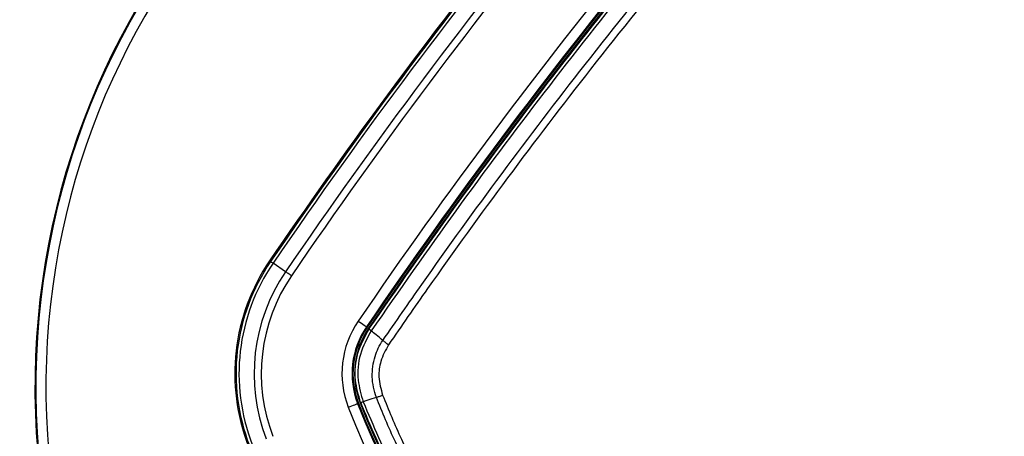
# Paper-space layout 'Wall Base Bracket' of a CAD drawing. Header units: millimetres. Extents: x 61326 to 443956, y 32752 to 406945.
# Tile 30 of 73: x 86899 to 91780, y 242712 to 244780. Entities that reach past the tile are written whole.
import ezdxf

# ---------------------------------------------------------------- set-up
doc = ezdxf.new("R2010")
doc.units = ezdxf.units.MM
doc.layers.add('COMPONENT_GEOMETRY', color=7, linetype='Continuous')
doc.styles.add('SLDTEXTSTYLE1', font='TXT', dxfattribs={"width": 0.75})
doc.dimstyles.new('SLDDIMSTYLE0', dxfattribs={"dimtxt": 2500, "dimasz": 165.1, "dimexe": 0, "dimexo": 0.0625, "dimgap": 625, "dimtad": 0, "dimtih": 1, "dimtoh": 1, "dimdec": 0, "dimlfac": 0.02, "dimrnd": 1e-09, "dimzin": 12, "dimdsep": 46, "dimtxsty": 'SLDTEXTSTYLE1', "dimsah": 1, "dimcen": 0.09, "dimadec": 0, "dimazin": 3, "dimtfac": 1, "dimtdec": 0, "dimtofl": 0, "dimtmove": 0, "dimatfit": 3, "dimfxl": 1, "dimfrac": 2, "dimtolj": 1, "dimtzin": 12, "dimarcsym": 0})

# ---------------------------------------------------------------- blocks, each defined once
blk = doc.blocks.new('_D_23')
at = {"layer": 'COMPONENT_GEOMETRY', "color": 7, "ltscale": 50}
for p, q in [((240160.5, 319828.1), (240160.5, 204975.3)), ((84224.7, 236918.1), (84224.7, 204975.3)), ((84224.7, 205134.1), (158498.2, 205134.1)), ((240160.5, 205134.1), (165887, 205134.1))]:
    blk.add_line(p, q, dxfattribs=at)
for points in [[(84224.7, 205134.1), (84389.8, 205108.7), (84389.8, 205159.5)], [(240160.5, 205134.1), (239995.4, 205159.5), (239995.4, 205108.7)]]:
    blk.add_solid(points, dxfattribs=at)
at = {"layer": 'COMPONENT_GEOMETRY', "color": 7, "ltscale": 50, "insert": (158498.2, 206372.4), "char_height": 2500, "attachment_point": 1, "style": 'SLDTEXTSTYLE1'}
blk.add_mtext('3119', dxfattribs=at)

psp = doc.layouts.new('Wall Base Bracket')

# ---------------------------------------------------------------- linework, layer by layer
at = {"color": 7, "linetype": 'Continuous', "lineweight": 25, "ltscale": 50}
for p, q in [((88143.01, 243579.5), (88137.91, 243582.98)), ((88217.1, 243529), (88155.09, 243571.27)), ((88621.9, 243253.11), (88618.28, 243255.58)), ((88631.72, 243246.42), (88628.66, 243248.51)), ((88631.57, 243246.19), (88631.72, 243246.42)), ((88641.65, 243235.96), (88641.51, 243235.76)), ((88578.49, 242876), (88574.41, 242874.42)), ((88589.28, 242880.17), (88586.12, 242878.95)), ((88589.4, 242879.86), (88589.28, 242880.17)), ((88601.61, 242883.9), (88601.78, 242883.44)), ((88601.78, 242883.44), (88601.78, 242883.44))]:
    psp.add_line(p, q, dxfattribs=at)
at = {"color": 7, "linetype": 'Continuous', "lineweight": 25, "ltscale": 50, "flags": 128}
for points in [[(88143.01, 243579.5), (88143.33, 243579.28), (88144, 243578.82), (88145.04, 243578.12), (88146.41, 243577.18), (88148.12, 243576.02), (88150.15, 243574.63), (88152.48, 243573.05), (88155.09, 243571.27)], [(88246.32, 243509.09), (88242.27, 243511.85), (88238.25, 243514.59), (88234.32, 243517.27), (88230.5, 243519.87), (88226.84, 243522.37), (88223.36, 243524.74), (88220.1, 243526.96), (88217.1, 243529)], [(88576.97, 243283.73), (88584.95, 243278.3), (88592.62, 243273.07), (88599.7, 243268.24), (88605.93, 243263.99), (88611.08, 243260.49), (88614.94, 243257.86), (88617.37, 243256.2), (88618.28, 243255.58)], [(88667.18, 242905.43), (88643.95, 242897.62), (88614.15, 242887.6), (88601.78, 242883.44)], [(88667.18, 242905.43), (88670.31, 242906.49), (88673.7, 242907.68), (88677.34, 242908.97), (88681.18, 242910.35), (88685.21, 242911.82), (88689.38, 242913.37), (88693.65, 242914.97), (88697.99, 242916.61)], [(88527.78, 242856.39), (88536.78, 242859.87), (88545.44, 242863.22), (88553.44, 242866.31), (88560.47, 242869.03), (88566.27, 242871.28), (88570.63, 242872.96), (88573.38, 242874.02), (88574.41, 242874.42)]]:
    psp.add_lwpolyline(points, dxfattribs=at)
at = {"color": 7, "linetype": 'Continuous', "lineweight": 25, "ltscale": 2500}
for centre, radius, start, end in [((110464.34, 228366.36), 27012.61, 135.719083, 145.723545), ((110464.34, 228366.36), 26998, 135.719083, 145.723545), ((110464.34, 228366.36), 26922.95, 135.719083, 145.723545), ((110464.34, 228366.36), 26887.6, 135.719083, 145.723545), ((110464.34, 228366.36), 26487.44, 135.719083, 145.723545), ((110464.34, 228366.36), 26437.45, 135.719083, 145.723545), ((110464.34, 228366.36), 26433.07, 135.719083, 145.723545), ((110464.34, 228366.36), 26424.89, 135.719083, 145.723545), ((90724.72, 242956.63), 3750, 91.69334, 358.30666), ((90724.72, 242956.63), 3745.57, 91.6649, 358.3351), ((90724.72, 242956.63), 3695.6, 92.38945, 357.61055), ((110464.34, 228366.36), 27018.78, 137.416438, 145.723545), ((90724.72, 242956.63), 6000, 270, 27.917403), ((76134.45, 262696.25), 26424.89, 304.276455, 314.280917), ((76134.45, 262696.25), 26433.07, 304.276455, 314.280917), ((76134.45, 262696.25), 26437.45, 304.276455, 314.280917), ((76134.45, 262696.25), 26487.44, 304.276455, 314.280917), ((88959.19, 243023.23), 993.89, 145.72355, 201.14317), ((88959.19, 243023.23), 987.72, 145.72355, 201.14317), ((88959.19, 243023.23), 973.1, 145.72355, 201.14317), ((88959.19, 243023.23), 898.06, 145.72355, 201.14317), ((88959.19, 243023.23), 862.7, 145.72355, 201.14317), ((76134.45, 262696.25), 26887.6, 304.276455, 314.280917), ((76134.45, 262696.25), 26922.95, 304.276455, 314.280917), ((76134.45, 262696.25), 26998, 304.276455, 314.280917), ((76134.45, 262696.25), 27012.61, 304.276455, 314.280917), ((88959.19, 243023.23), 462.55, 145.72355, 201.14317), ((88959.19, 243023.23), 412.56, 145.72355, 201.14317), ((88959.19, 243023.23), 408.18, 145.72355, 201.14317), ((88959.19, 243023.23), 400, 145.72355, 201.14317), ((88656.26, 243259.76), 27.94, 208.53576, 238.45696), ((91946.69, 244178.6), 3665.67, 201.14317, 248.85683), ((91946.69, 244178.6), 3615.68, 201.14317, 248.85683), ((91946.69, 244178.6), 3611.3, 201.14317, 248.85683), ((91946.69, 244178.6), 3603.13, 201.14317, 248.85683), ((88576.17, 242945.8), 66.93, 281.29177, 292.33525), ((76134.45, 262696.25), 27018.78, 304.276455, 312.583562)]:
    psp.add_arc(centre, radius, start, end, dxfattribs=at)
at = {"color": 8, "linetype": 'Continuous', "lineweight": 25, "ltscale": 2500}
psp.add_arc((90724.72, 242956.63), 5975, 270, 27.843717, dxfattribs=at)
at = {"color": 7, "linetype": 'Continuous', "lineweight": 25, "ltscale": 50}
for points, knots in [([(88631.72, 243246.42), (88770.3, 243445.68), (89047.45, 243844.19), (89483.75, 244427.44), (89934.42, 244999.09), (90390.39, 245545.67), (90850.51, 246068.32), (91235.55, 246484.87), (91472.08, 246729.43), (91550.9, 246810.92)], [0, 0, 0, 0, 0.1582173, 0.3164344, 0.4740122, 0.6315899, 0.7789697, 0.9263494, 1, 1, 1, 1]), ([(91561.59, 246801.25), (91482.75, 246719.74), (91246.15, 246475.12), (90861.01, 246058.47), (90400.77, 245535.69), (89944.68, 244988.99), (89493.88, 244417.22), (89057.48, 243833.85), (88780.26, 243435.25), (88641.65, 243235.96)], [0, 0, 0, 0, 0.0736516, 0.221033, 0.3684144, 0.5259923, 0.6835704, 0.8417851, 1, 1, 1, 1]), ([(88699.37, 243187.68), (88763.53, 243280.66), (88956.08, 243559.7), (89287.83, 244018.04), (89708.81, 244570.97), (90154.29, 245124.98), (90625.69, 245679.21), (91111.86, 246222.3), (91448.7, 246573.36), (91617.11, 246748.89)], [0, 0, 0, 0, 0.0737205, 0.2212406, 0.3687607, 0.5262463, 0.6837317, 0.8418659, 1, 1, 1, 1]), ([(91642.77, 246724.21), (91474.51, 246548.85), (91138.01, 246198.15), (90652.29, 245655.61), (90181.3, 245101.96), (89736.2, 244548.54), (89315.56, 243996.21), (88984.06, 243538.37), (88791.64, 243259.64), (88727.52, 243166.76)], [0, 0, 0, 0, 0.1581334, 0.3162669, 0.473752, 0.6312372, 0.7787579, 0.9262788, 1, 1, 1, 1]), ([(90934.85, 240959.43), (91027.73, 241023.55), (91306.46, 241215.97), (91764.3, 241547.47), (92316.63, 241968.11), (92870.05, 242413.21), (93423.7, 242884.2), (93966.24, 243369.92), (94316.95, 243706.42), (94492.3, 243874.68)], [0, 0, 0, 0, 0.07372119, 0.22124195, 0.36876252, 0.52624752, 0.68373236, 0.84186619, 1, 1, 1, 1]), ([(94516.98, 243849.02), (94341.45, 243680.6), (93990.39, 243343.77), (93447.3, 242857.6), (92893.07, 242386.2), (92339.06, 241940.72), (91786.13, 241519.74), (91327.79, 241187.99), (91048.75, 240995.44), (90955.77, 240931.28)], [0, 0, 0, 0, 0.1581341, 0.3162683, 0.4737536, 0.6312391, 0.7787593, 0.9262795, 1, 1, 1, 1]), ([(91004.05, 240873.56), (91203.34, 241012.17), (91601.94, 241289.39), (92185.31, 241725.79), (92757.08, 242176.59), (93303.79, 242632.68), (93826.56, 243092.92), (94243.21, 243478.06), (94487.83, 243714.66), (94569.34, 243793.5)], [0, 0, 0, 0, 0.1582149, 0.3164296, 0.4740077, 0.6315856, 0.778967, 0.9263484, 1, 1, 1, 1]), ([(94579.01, 243782.8), (94497.52, 243703.99), (94252.96, 243467.45), (93836.41, 243082.41), (93313.76, 242622.3), (92767.18, 242166.33), (92195.53, 241715.65), (91612.28, 241279.36), (91213.77, 241002.21), (91014.51, 240863.63)], [0, 0, 0, 0, 0.0736506, 0.2210303, 0.3684101, 0.5259878, 0.6835656, 0.8417827, 1, 1, 1, 1]), ([(88589.28, 242880.17), (88578.66, 242916.87), (88555.63, 242996.49), (88567.26, 243127.84), (88610.09, 243206.68), (88631.57, 243246.2)], [0, 0, 0, 0, 0.2989784, 0.6485791, 1, 1, 1, 1]), ([(88641.52, 243235.76), (88639.93, 243237.09), (88636.76, 243239.77), (88633.6, 243242.83), (88631.65, 243245.13), (88631.6, 243245.84), (88631.57, 243246.2)], [0, 0, 0, 0, 0.25000267, 0.49998517, 0.74993278, 1, 1, 1, 1]), ([(88641.52, 243235.76), (88621.06, 243197.84), (88580.16, 243122.03), (88569.14, 242995.81), (88591.36, 242919.2), (88601.61, 242883.9)], [0, 0, 0, 0, 0.3504432, 0.700656, 1, 1, 1, 1]), ([(88699.37, 243187.68), (88688.05, 243197.09), (88668.77, 243213.12), (88649.48, 243229.14), (88641.52, 243235.76)], [0, 0, 0, 0, 0.586935, 1, 1, 1, 1]), ([(88667.18, 242905.43), (88667.18, 242905.43), (88655.39, 242938.2), (88640.08, 243007.02), (88656, 243105.02), (88681.02, 243164.75), (88699.37, 243187.68), (88699.37, 243187.68)], [0, 0, 0, 0, 0.0000119, 0.3543765, 0.7011241, 0.9999943, 1, 1, 1, 1]), ([(88727.52, 243166.76), (88712.86, 243140), (88685.74, 243090.51), (88674.88, 243001.73), (88689.84, 242946.63), (88697.99, 242916.61)], [0, 0, 0, 0, 0.3490973, 0.6454564, 1, 1, 1, 1]), ([(88699.37, 243187.68), (88701.24, 243186.16), (88704.99, 243183.11), (88711.92, 243177.86), (88719.48, 243172.35), (88724.84, 243168.62), (88727.52, 243166.76)], [0, 0, 0, 0, 0.2499758, 0.4999716, 0.7499908, 1, 1, 1, 1]), ([(90673.52, 240899.09), (90673.52, 240899.09), (90569.71, 240936.84), (90350.31, 241036.93), (90026.58, 241220.33), (89709.87, 241451.92), (89420.36, 241716.64), (89163.12, 242012.92), (88940.38, 242335.7), (88777.98, 242636.76), (88696.4, 242830.76), (88667.18, 242905.43), (88667.18, 242905.43)], [0, 0, 0, 0, 0.00000106, 0.113448, 0.24733718, 0.38165267, 0.51553933, 0.64943132, 0.78375213, 0.9176468, 0.99999889, 1, 1, 1, 1]), ([(88697.99, 242916.61), (88727.99, 242843.12), (88806.75, 242650.15), (88968.58, 242352.43), (89188.75, 242032.58), (89443.58, 241739.25), (89730.17, 241476.85), (90044.21, 241248.53), (90363.55, 241063.65), (90583.72, 240971.96), (90684.7, 240929.9)], [0, 0, 0, 0, 0.0823547, 0.2162488, 0.3505699, 0.4844612, 0.6183469, 0.7526626, 0.8865511, 1, 1, 1, 1]), ([(88601.78, 242883.44), (88598.43, 242882.33), (88592.4, 242880.32), (88589.76, 242879.74), (88589.46, 242879.84), (88589.4, 242879.86)], [0, 0, 0, 0, 0.4992319, 0.8966232, 1, 1, 1, 1]), ([(90647.95, 240821.31), (90525.37, 240873.33), (90279.82, 240977.54), (89936.32, 241184.17), (89633.86, 241411.12), (89380.31, 241647), (89151.3, 241900.7), (88937.83, 242190.65), (88740.02, 242523.81), (88639.56, 242761.29), (88589.4, 242879.86)], [0, 0, 0, 0, 0.133261, 0.26693941, 0.40019785, 0.51122982, 0.61309845, 0.74193845, 0.87115774, 1, 1, 1, 1]), ([(88601.78, 242883.44), (88651.73, 242765.38), (88751.76, 242528.9), (88948.73, 242197.15), (89161.28, 241908.43), (89389.3, 241655.83), (89641.74, 241420.98), (89942.91, 241195), (90284.96, 240989.25), (90529.47, 240885.49), (90651.54, 240833.69)], [0, 0, 0, 0, 0.12884757, 0.25807219, 0.3869173, 0.4887719, 0.59978831, 0.73305121, 0.86673431, 1, 1, 1, 1])]:
    psp.add_open_spline(points, degree=3, knots=knots, dxfattribs=at)

# ---------------------------------------------------------------- dimensions: what is measured, and where the dimension line sits
at = {"layer": 'COMPONENT_GEOMETRY', "color": 7, "ltscale": 50}
dim = psp.add_linear_dim(base=(84224.72, 205134.08), p1=(240160.49, 319891.58), p2=(84224.72, 236981.63), dimstyle='SLDDIMSTYLE0', dxfattribs=at)
dim.commit()
dim.dimension.update_dxf_attribs({"geometry": '_D_23', "text_midpoint": (162192.6, 205134.08), "dimtype": 160})

doc.saveas('drawing.dxf')
